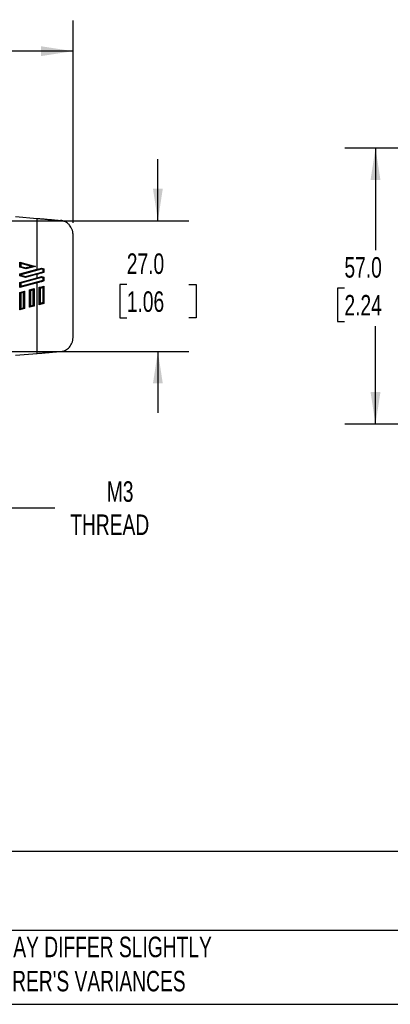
# Model space of a CAD drawing. Header units: millimetres. Extents: x 13 to 546, y 13 to 419.
# Tile 2 of 7: x 153 to 229, y 13 to 216. Entities that reach past the tile are written whole.
import ezdxf

# ---------------------------------------------------------------- set-up
doc = ezdxf.new("R2010")
doc.units = ezdxf.units.MM
doc.header["$LTSCALE"] = 2
doc.linetypes.add('SLD-Solid', pattern=[0])
doc.layers.add('DIMENSIONS', color=140, linetype='SLD-Solid', lineweight=25)
doc.layers.add('TEXT', color=140, linetype='SLD-Solid', lineweight=25)
doc.styles.add('SLDTEXTSTYLE0', font='TXT', dxfattribs={"width": 0.7})
doc.dimstyles.new('SLDDIMSTYLE0', dxfattribs={"dimtxt": 4.316016, "dimasz": 6.604, "dimexe": 0, "dimexo": 0.0625, "dimgap": 1.079004, "dimtad": 0, "dimtih": 1, "dimtoh": 1, "dimrnd": 1e-09, "dimzin": 4, "dimdsep": 46, "dimtxsty": 'SLDTEXTSTYLE0', "dimsah": 1, "dimcen": 0.09, "dimadec": 0, "dimazin": 1, "dimtfac": 1, "dimtofl": 0, "dimtmove": 0, "dimatfit": 3, "dimfxl": 0, "dimfrac": 2, "dimtolj": 1, "dimtzin": 12, "dimarcsym": 0})
doc.dimstyles.new('SLDDIMSTYLE1', dxfattribs={"dimtxt": 4.316016, "dimasz": 6.604, "dimexe": 0, "dimexo": 0.0625, "dimgap": 1.079004, "dimtad": 0, "dimtih": 1, "dimtoh": 1, "dimrnd": 1e-09, "dimzin": 4, "dimdsep": 46, "dimtxsty": 'SLDTEXTSTYLE0', "dimsah": 1, "dimcen": 0.09, "dimadec": 0, "dimazin": 1, "dimtfac": 1, "dimtmove": 0, "dimatfit": 0, "dimfxl": 0, "dimfrac": 2, "dimtolj": 1, "dimtzin": 12, "dimarcsym": 0})
doc.dimstyles.new('SLDDIMSTYLE2', dxfattribs={"dimtxt": 4.316016, "dimasz": 6.604, "dimexe": 0, "dimexo": 0.0625, "dimgap": 1.079004, "dimtad": 0, "dimtih": 1, "dimtoh": 1, "dimrnd": 1e-09, "dimzin": 12, "dimdsep": 46, "dimtxsty": 'SLDTEXTSTYLE0', "dimsah": 1, "dimcen": 0, "dimadec": 0, "dimazin": 3, "dimtfac": 1, "dimtofl": 0, "dimtmove": 0, "dimatfit": 3, "dimfxl": 0, "dimfrac": 2, "dimtolj": 1, "dimtzin": 12, "dimarcsym": 0})

# ---------------------------------------------------------------- blocks, each defined once
blk = doc.blocks.new('_D')
at = {"layer": 'DIMENSIONS'}
for p, q in [((47.74, 174.08), (47.74, 215.84)), ((163.74, 174.08), (163.74, 215.84)), ((47.74, 209.49), (93.53, 209.49)), ((99.38, 209.49), (97.93, 209.49)), ((97.93, 209.49), (97.93, 202.63)), ((112.21, 209.49), (113.66, 209.49)), ((113.66, 209.49), (113.66, 202.63)), ((163.74, 209.49), (118.05, 209.49)), ((97.93, 202.63), (99.38, 202.63)), ((113.66, 202.63), (112.21, 202.63))]:
    blk.add_line(p, q, dxfattribs=at)
for points in [[(47.74, 209.49), (54.34, 208.47), (54.34, 210.5)], [(163.74, 209.49), (157.14, 210.5), (157.14, 208.47)]]:
    blk.add_solid(points, dxfattribs=at)
at = {"layer": 'DIMENSIONS', "char_height": 4.233, "attachment_point": 1, "style": 'SLDTEXTSTYLE0'}
for s, insert in [('116.0', (97.59, 215.91)), ('4.57', (99.38, 208.09))]:
    blk.add_mtext(s, dxfattribs=dict(at, insert=insert))
blk = doc.blocks.new('_D_2')
at = {"layer": 'DIMENSIONS'}
for p, q in [((181.24, 174.49), (181.24, 187.19)), ((141.02, 174.49), (187.59, 174.49)), ((174.82, 161.3), (173.38, 161.3)), ((173.38, 161.3), (173.38, 154.44)), ((187.65, 161.3), (189.1, 161.3)), ((189.1, 161.3), (189.1, 154.44)), ((173.38, 154.44), (174.82, 154.44)), ((189.1, 154.44), (187.65, 154.44)), ((141.02, 147.49), (187.59, 147.49)), ((181.24, 147.49), (181.24, 134.79))]:
    blk.add_line(p, q, dxfattribs=at)
for points in [[(181.24, 174.49), (182.25, 181.09), (180.22, 181.09)], [(181.24, 147.49), (180.22, 140.88), (182.25, 140.88)]]:
    blk.add_solid(points, dxfattribs=at)
at = {"layer": 'DIMENSIONS', "char_height": 4.233, "attachment_point": 1, "style": 'SLDTEXTSTYLE0'}
for s, insert in [('27.0', (174.82, 167.73)), ('1.06', (174.82, 159.9))]:
    blk.add_mtext(s, dxfattribs=dict(at, insert=insert))
blk = doc.blocks.new('_D_3')
at = {"layer": 'DIMENSIONS'}
for p, q in [((134.94, 145.94), (148.88, 115.23)), ((148.88, 115.23), (159.99, 115.23))]:
    blk.add_line(p, q, dxfattribs=at)
blk.add_solid([(134.94, 145.94), (136.75, 139.51), (138.6, 140.35)], dxfattribs=at)
at = {"layer": 'DIMENSIONS', "char_height": 4.233, "attachment_point": 1, "style": 'SLDTEXTSTYLE0'}
for s, insert in [('M3', (170.7, 120.69)), ('THREAD', (163.16, 113.83))]:
    blk.add_mtext(s, dxfattribs=dict(at, insert=insert))
blk = doc.blocks.new('_D_6')
at = {"layer": 'DIMENSIONS'}
for p, q in [((262.74, 189.49), (219.77, 189.49)), ((226.12, 189.49), (226.12, 168.38)), ((219.71, 160.55), (218.26, 160.55)), ((218.26, 160.55), (218.26, 153.69)), ((232.53, 160.55), (233.98, 160.55)), ((233.98, 160.55), (233.98, 153.69)), ((218.26, 153.69), (219.71, 153.69)), ((226.12, 132.49), (226.12, 152.72)), ((233.98, 153.69), (232.53, 153.69)), ((262.74, 132.49), (219.77, 132.49))]:
    blk.add_line(p, q, dxfattribs=at)
for points in [[(226.12, 189.49), (225.1, 182.88), (227.14, 182.88)], [(226.12, 132.49), (227.14, 139.09), (225.1, 139.09)]]:
    blk.add_solid(points, dxfattribs=at)
at = {"layer": 'DIMENSIONS', "char_height": 4.233, "attachment_point": 1, "style": 'SLDTEXTSTYLE0'}
for s, insert in [('57.0', (219.71, 166.97)), ('2.24', (219.71, 159.15))]:
    blk.add_mtext(s, dxfattribs=dict(at, insert=insert))

msp = doc.modelspace()

# ---------------------------------------------------------------- linework, layer by layer
for p, q in [((151.883, 175.346), (156.373, 174.953)), ((156.373, 164.464), (156.373, 174.953)), ((163.74, 150.439), (163.74, 171.538)), ((152.74, 164.876), (152.74, 165.911)), ((152.74, 165.911), (155.988, 165.041)), ((154.056, 164.523), (152.74, 164.876)), ((152.94, 165.65), (152.94, 165.029)), ((155.215, 165.041), (152.94, 165.65)), ((152.94, 165.029), (154.056, 164.73)), ((155.988, 165.041), (154.056, 164.523)), ((155.215, 165.041), (154.056, 164.73)), ((152.74, 163.491), (156.373, 164.464)), ((152.74, 163.113), (152.74, 163.491)), ((153.966, 162.784), (152.74, 163.113)), ((152.74, 161.728), (156.373, 162.701)), ((157.259, 164.495), (152.94, 163.337)), ((152.94, 163.337), (152.94, 163.266)), ((152.94, 163.266), (153.966, 162.991)), ((157.259, 162.731), (152.94, 161.574)), ((153.966, 162.991), (157.546, 163.95)), ((156.373, 163.429), (153.966, 162.784)), ((156.373, 162.701), (156.373, 163.429)), ((157.546, 163.95), (157.546, 164.42)), ((157.546, 162.187), (157.546, 162.657)), ((157.74, 164.571), (157.74, 163.802)), ((157.74, 162.808), (157.74, 162.039)), ((152.74, 160.692), (152.74, 161.728)), ((156.373, 161.666), (152.74, 160.692)), ((152.94, 160.953), (157.546, 162.187)), ((152.94, 161.574), (152.94, 160.953)), ((156.373, 147.024), (156.373, 161.666)), ((156.74, 157.138), (156.74, 160.729)), ((157.546, 157.557), (157.546, 160.741)), ((157.74, 160.997), (157.74, 157.406)), ((152.74, 159.657), (153.74, 159.925)), ((152.74, 156.066), (152.74, 159.657)), ((153.54, 159.664), (152.94, 159.504)), ((152.94, 159.504), (152.94, 156.327)), ((153.54, 156.487), (153.54, 159.664)), ((153.74, 159.925), (153.74, 156.334)), ((154.74, 160.193), (155.74, 160.461)), ((154.74, 156.602), (154.74, 160.193)), ((155.54, 160.2), (154.94, 160.039)), ((154.94, 160.039), (154.94, 156.862)), ((155.54, 157.023), (155.54, 160.2)), ((155.74, 160.461), (155.74, 156.87)), ((156.94, 160.576), (156.94, 157.398)), ((155.74, 156.87), (154.74, 156.602)), ((154.94, 156.862), (155.54, 157.023)), ((153.74, 156.334), (152.74, 156.066)), ((152.94, 156.327), (153.54, 156.487)), ((156.373, 147.024), (151.883, 146.631))]:
    msp.add_line(p, q)
for points, knots in [([(156.373, 174.953), (156.519, 174.94), (156.811, 174.915), (157.249, 174.877), (157.685, 174.838), (158.12, 174.8), (158.553, 174.762), (158.986, 174.725), (159.416, 174.687), (159.846, 174.649), (160.274, 174.612), (160.701, 174.575), (160.984, 174.55), (161.125, 174.537)], [0, 0, 0, 0, 0.0912987, 0.1823682, 0.2732585, 0.3640201, 0.4547034, 0.5453593, 0.6360385, 0.7267917, 0.8176694, 0.9087222, 1, 1, 1, 1]), ([(163.74, 171.538), (163.739, 171.585), (163.738, 171.678), (163.729, 171.817), (163.714, 171.956), (163.685, 172.141), (163.636, 172.369), (163.526, 172.723), (163.332, 173.142), (163.013, 173.589), (162.621, 173.965), (162.241, 174.208), (161.914, 174.357), (161.659, 174.443), (161.395, 174.506), (161.216, 174.527), (161.125, 174.537)], [0, 0, 0, 0, 0.0311215, 0.0622873, 0.093566, 0.1250251, 0.1876724, 0.2498792, 0.3749445, 0.4995317, 0.6245711, 0.7492157, 0.8121828, 0.8746113, 0.937038, 1, 1, 1, 1]), ([(152.74, 165.911), (152.74, 165.91), (152.741, 165.909), (152.748, 165.899), (152.76, 165.884), (152.777, 165.862), (152.807, 165.824), (152.86, 165.752), (152.91, 165.689), (152.94, 165.65)], [0, 0, 0, 0, 0.0718127, 0.1480785, 0.231169, 0.3229282, 0.42473, 0.6545045, 1, 1, 1, 1]), ([(152.74, 164.876), (152.74, 164.876), (152.742, 164.877), (152.754, 164.886), (152.772, 164.901), (152.804, 164.925), (152.86, 164.967), (152.91, 165.006), (152.94, 165.029)], [0, 0, 0, 0, 0.1062391, 0.2177628, 0.3365389, 0.4641999, 0.6833523, 1, 1, 1, 1]), ([(154.056, 164.73), (154.056, 164.716), (154.056, 164.691), (154.056, 164.655), (154.056, 164.626), (154.056, 164.603), (154.056, 164.569), (154.056, 164.532), (154.056, 164.526), (154.056, 164.523)], [0, 0, 0, 0, 0.1278722, 0.2424953, 0.3438713, 0.4320089, 0.5069281, 0.7612702, 1, 1, 1, 1]), ([(155.988, 165.041), (155.987, 165.041), (155.986, 165.041), (155.974, 165.041), (155.956, 165.041), (155.93, 165.041), (155.898, 165.041), (155.859, 165.041), (155.813, 165.041), (155.742, 165.041), (155.637, 165.041), (155.51, 165.041), (155.366, 165.041), (155.271, 165.041), (155.215, 165.041)], [0, 0, 0, 0, 0.022857, 0.04878489, 0.07972734, 0.11684852, 0.1608246, 0.21206106, 0.27081326, 0.33724995, 0.47929211, 0.65721248, 0.79774962, 1, 1, 1, 1]), ([(157.258, 164.7), (157.258, 164.699), (157.258, 164.695), (157.258, 164.681), (157.258, 164.66), (157.258, 164.624), (157.257, 164.568), (157.258, 164.519), (157.259, 164.495)], [0, 0, 0, 0, 0.1147171, 0.2373722, 0.3666145, 0.5005221, 0.7582067, 1, 1, 1, 1]), ([(152.74, 163.491), (152.74, 163.49), (152.742, 163.489), (152.753, 163.48), (152.772, 163.466), (152.804, 163.442), (152.859, 163.398), (152.91, 163.36), (152.94, 163.337)], [0, 0, 0, 0, 0.1062391, 0.2177628, 0.3365389, 0.4641999, 0.6833523, 1, 1, 1, 1]), ([(152.74, 163.113), (152.74, 163.113), (152.742, 163.114), (152.754, 163.123), (152.772, 163.137), (152.804, 163.162), (152.86, 163.204), (152.91, 163.243), (152.94, 163.266)], [0, 0, 0, 0, 0.1062392, 0.217763, 0.3365391, 0.4642002, 0.6833525, 1, 1, 1, 1]), ([(153.966, 162.784), (153.966, 162.785), (153.966, 162.786), (153.966, 162.798), (153.966, 162.817), (153.966, 162.849), (153.966, 162.906), (153.966, 162.96), (153.966, 162.991)], [0, 0, 0, 0, 0.1181311, 0.239942, 0.3657165, 0.4957127, 0.7070461, 1, 1, 1, 1]), ([(157.74, 163.802), (157.64, 163.774), (157.389, 163.703), (156.933, 163.58), (156.577, 163.484), (156.373, 163.429)], [0, 0, 0, 0, 0.2193673, 0.5527, 1, 1, 1, 1]), ([(157.258, 162.937), (157.258, 162.935), (157.258, 162.932), (157.258, 162.918), (157.258, 162.897), (157.258, 162.861), (157.257, 162.805), (157.258, 162.755), (157.259, 162.731)], [0, 0, 0, 0, 0.1147172, 0.2373723, 0.3666146, 0.5005221, 0.7582068, 1, 1, 1, 1]), ([(157.546, 164.42), (157.556, 164.428), (157.576, 164.444), (157.606, 164.467), (157.635, 164.489), (157.673, 164.519), (157.714, 164.552), (157.732, 164.565), (157.74, 164.571)], [0, 0, 0, 0, 0.1236055, 0.2502063, 0.376502, 0.5004341, 0.7732385, 1, 1, 1, 1]), ([(157.74, 163.802), (157.737, 163.804), (157.73, 163.809), (157.714, 163.821), (157.694, 163.837), (157.663, 163.861), (157.614, 163.899), (157.571, 163.931), (157.546, 163.95)], [0, 0, 0, 0, 0.1053195, 0.2181638, 0.3395383, 0.470252, 0.6880186, 1, 1, 1, 1]), ([(157.546, 162.657), (157.556, 162.665), (157.576, 162.681), (157.606, 162.704), (157.635, 162.726), (157.673, 162.756), (157.714, 162.789), (157.732, 162.802), (157.74, 162.808)], [0, 0, 0, 0, 0.1236056, 0.2502063, 0.3765021, 0.5004342, 0.7732388, 1, 1, 1, 1]), ([(152.74, 161.728), (152.74, 161.727), (152.742, 161.726), (152.753, 161.717), (152.772, 161.703), (152.804, 161.679), (152.859, 161.635), (152.91, 161.597), (152.94, 161.574)], [0, 0, 0, 0, 0.106239, 0.2177627, 0.3365387, 0.4641997, 0.6833521, 1, 1, 1, 1]), ([(152.74, 160.692), (152.74, 160.693), (152.741, 160.694), (152.749, 160.704), (152.761, 160.719), (152.777, 160.741), (152.807, 160.78), (152.862, 160.85), (152.91, 160.914), (152.94, 160.953)], [0, 0, 0, 0, 0.0718126, 0.1480783, 0.2311688, 0.3229279, 0.4247298, 0.6545043, 1, 1, 1, 1]), ([(157.74, 162.039), (157.64, 162.011), (157.389, 161.94), (156.933, 161.816), (156.577, 161.721), (156.373, 161.666)], [0, 0, 0, 0, 0.2193673, 0.5527, 1, 1, 1, 1]), ([(156.74, 160.729), (156.741, 160.728), (156.743, 160.727), (156.757, 160.717), (156.778, 160.7), (156.805, 160.679), (156.836, 160.655), (156.873, 160.627), (156.908, 160.599), (156.932, 160.582), (156.94, 160.576)], [0, 0, 0, 0, 0.1090097, 0.2287268, 0.3593279, 0.5000655, 0.6103039, 0.7502583, 0.9153048, 1, 1, 1, 1]), ([(157.74, 162.039), (157.737, 162.041), (157.73, 162.046), (157.714, 162.058), (157.694, 162.074), (157.663, 162.097), (157.614, 162.136), (157.571, 162.168), (157.546, 162.187)], [0, 0, 0, 0, 0.10531952, 0.21816374, 0.33953829, 0.47025195, 0.68801855, 1, 1, 1, 1]), ([(157.546, 160.741), (157.555, 160.753), (157.574, 160.778), (157.602, 160.814), (157.629, 160.851), (157.661, 160.893), (157.693, 160.936), (157.723, 160.975), (157.735, 160.99), (157.74, 160.997)], [0, 0, 0, 0, 0.1235503, 0.2494172, 0.3760878, 0.4986174, 0.6983196, 0.8643302, 1, 1, 1, 1]), ([(152.94, 159.504), (152.927, 159.514), (152.902, 159.533), (152.868, 159.559), (152.84, 159.581), (152.817, 159.598), (152.785, 159.622), (152.749, 159.65), (152.743, 159.655), (152.74, 159.657)], [0, 0, 0, 0, 0.1392121, 0.2625938, 0.370192, 0.4620821, 0.5383912, 0.7835604, 1, 1, 1, 1]), ([(153.74, 159.925), (153.739, 159.924), (153.738, 159.923), (153.73, 159.913), (153.719, 159.898), (153.702, 159.876), (153.673, 159.837), (153.617, 159.768), (153.569, 159.703), (153.54, 159.664)], [0, 0, 0, 0, 0.0718129, 0.1480788, 0.2311695, 0.3229287, 0.4247306, 0.6545049, 1, 1, 1, 1]), ([(154.94, 160.039), (154.927, 160.05), (154.902, 160.069), (154.868, 160.095), (154.84, 160.117), (154.817, 160.134), (154.785, 160.158), (154.749, 160.186), (154.743, 160.191), (154.74, 160.193)], [0, 0, 0, 0, 0.139212, 0.2625937, 0.3701918, 0.4620819, 0.538391, 0.7835603, 1, 1, 1, 1]), ([(155.74, 160.461), (155.739, 160.46), (155.738, 160.459), (155.73, 160.449), (155.719, 160.434), (155.702, 160.412), (155.673, 160.373), (155.617, 160.304), (155.569, 160.239), (155.54, 160.2)], [0, 0, 0, 0, 0.0718128, 0.1480786, 0.2311692, 0.3229284, 0.4247303, 0.6545047, 1, 1, 1, 1]), ([(154.74, 156.602), (154.74, 156.602), (154.741, 156.604), (154.749, 156.613), (154.761, 156.629), (154.777, 156.651), (154.807, 156.689), (154.862, 156.759), (154.91, 156.824), (154.94, 156.862)], [0, 0, 0, 0, 0.0718128, 0.1480786, 0.2311692, 0.3229284, 0.4247303, 0.6545047, 1, 1, 1, 1]), ([(155.74, 156.87), (155.739, 156.87), (155.738, 156.872), (155.726, 156.881), (155.707, 156.895), (155.675, 156.919), (155.621, 156.962), (155.57, 157.001), (155.54, 157.023)], [0, 0, 0, 0, 0.106239, 0.2177626, 0.3365386, 0.4641996, 0.6833521, 1, 1, 1, 1]), ([(156.94, 157.398), (156.931, 157.388), (156.91, 157.36), (156.869, 157.306), (156.825, 157.248), (156.788, 157.2), (156.763, 157.168), (156.745, 157.144), (156.741, 157.14), (156.74, 157.138)], [0, 0, 0, 0, 0.0961483, 0.2492877, 0.4982584, 0.6350476, 0.7492803, 0.8823886, 1, 1, 1, 1]), ([(157.74, 157.406), (157.736, 157.408), (157.73, 157.413), (157.712, 157.427), (157.69, 157.444), (157.664, 157.465), (157.636, 157.487), (157.607, 157.509), (157.576, 157.533), (157.556, 157.549), (157.546, 157.557)], [0, 0, 0, 0, 0.1080937, 0.2273054, 0.3581886, 0.5006392, 0.6130005, 0.7503148, 0.8762818, 1, 1, 1, 1]), ([(152.74, 156.066), (152.74, 156.067), (152.741, 156.068), (152.749, 156.078), (152.761, 156.093), (152.777, 156.115), (152.807, 156.154), (152.862, 156.223), (152.91, 156.288), (152.94, 156.327)], [0, 0, 0, 0, 0.0718125, 0.148078, 0.2311684, 0.3229275, 0.4247293, 0.654504, 1, 1, 1, 1]), ([(153.74, 156.334), (153.739, 156.334), (153.738, 156.336), (153.726, 156.345), (153.707, 156.359), (153.675, 156.383), (153.621, 156.426), (153.57, 156.465), (153.54, 156.487)], [0, 0, 0, 0, 0.1062392, 0.2177631, 0.3365392, 0.4642002, 0.6833525, 1, 1, 1, 1]), ([(161.125, 147.44), (161.17, 147.444), (161.26, 147.453), (161.393, 147.475), (161.525, 147.503), (161.699, 147.548), (161.912, 147.62), (162.239, 147.767), (162.619, 148.009), (163.011, 148.386), (163.33, 148.832), (163.525, 149.252), (163.636, 149.606), (163.696, 149.88), (163.733, 150.158), (163.737, 150.345), (163.74, 150.439)], [0, 0, 0, 0, 0.0311615, 0.0623429, 0.0936098, 0.1250275, 0.1877229, 0.2498789, 0.3750112, 0.4995205, 0.6246321, 0.7492157, 0.8123353, 0.8748038, 0.9371736, 1, 1, 1, 1]), ([(161.125, 147.44), (160.984, 147.427), (160.701, 147.402), (160.274, 147.365), (159.846, 147.328), (159.416, 147.29), (158.986, 147.252), (158.553, 147.215), (158.12, 147.177), (157.685, 147.139), (157.249, 147.1), (156.811, 147.062), (156.519, 147.037), (156.373, 147.024)], [0, 0, 0, 0, 0.0912778, 0.1823306, 0.2732083, 0.3639615, 0.4546407, 0.5452966, 0.6359799, 0.7267415, 0.8176318, 0.9087013, 1, 1, 1, 1])]:
    msp.add_open_spline(points, degree=3, knots=knots)
for points in [[(156.373, 164.464), (156.668, 164.543), (156.963, 164.622), (157.258, 164.7)], [(157.258, 164.7), (157.419, 164.657), (157.579, 164.614), (157.74, 164.571)], [(156.373, 162.701), (156.668, 162.78), (156.963, 162.858), (157.258, 162.937)], [(157.258, 162.937), (157.419, 162.894), (157.579, 162.851), (157.74, 162.808)], [(157.546, 164.42), (157.45, 164.445), (157.354, 164.47), (157.259, 164.495)], [(157.546, 162.657), (157.45, 162.682), (157.354, 162.706), (157.259, 162.731)], [(156.74, 160.729), (157.073, 160.818), (157.407, 160.907), (157.74, 160.997)], [(156.94, 160.576), (157.142, 160.63), (157.344, 160.685), (157.546, 160.741)], [(157.74, 157.406), (157.407, 157.316), (157.073, 157.227), (156.74, 157.138)], [(157.546, 157.557), (157.344, 157.505), (157.142, 157.452), (156.94, 157.398)]]:
    msp.add_open_spline(points, degree=3)
at = {"layer": 'TEXT'}
for p, q in [((546.1, 44.252), (12.7, 44.252)), ((546.1, 27.94), (12.7, 27.94)), ((12.7, 12.7), (546.1, 12.7))]:
    msp.add_line(p, q, dxfattribs=at)

# ---------------------------------------------------------------- texts
at = {"layer": 'TEXT', "attachment_point": 1, "style": 'SLDTEXTSTYLE0'}
for s, insert, char_height in [('METE SURFACE MOUNT HOUSING', (15.931, 40.022), 7.40833), ("PART DIMENSIONS MAY DIFFER SLIGHTLY ^JDUE TO MANUFACTURER'S VARIANCES", (110.239, 26.661), 4.23333)]:
    msp.add_mtext(s, dxfattribs=dict(at, insert=insert, char_height=char_height))

# ---------------------------------------------------------------- dimensions: what is measured, and where the dimension line sits
at = {"layer": 'DIMENSIONS'}
dim = msp.add_linear_dim(base=(163.74, 209.489), p1=(47.74, 171.538), p2=(163.74, 171.538), dimstyle='SLDDIMSTYLE0', dxfattribs=at)
dim.commit()
dim.dimension.update_dxf_attribs({"geometry": '_D', "text_midpoint": (105.794, 209.489), "dimtype": 160})
for base, p1, p2, dimstyle, picture, middle in [((226.119, 132.489), (265.285, 189.489), (265.285, 132.489), 'SLDDIMSTYLE0', '_D_6', (226.119, 160.55)), ((181.237, 147.489), (138.48, 174.489), (138.48, 147.489), 'SLDDIMSTYLE1', '_D_2', (181.237, 161.303))]:
    dim = msp.add_linear_dim(base=base, p1=p1, p2=p2, angle=90, dimstyle=dimstyle, dxfattribs=at)
    dim.commit()
    dim.dimension.update_dxf_attribs({"geometry": picture, "text_midpoint": middle, "dimtype": 160})
dim = msp.add_diameter_dim_2p(p1=(133.537, 149.037), p2=(134.942, 145.94), text='M3\\PTHREAD', dimstyle='SLDDIMSTYLE2', override={"dimpost": '<>'}, dxfattribs=at)
dim.commit()
dim.dimension.update_dxf_attribs({"geometry": '_D_3', "text_midpoint": (174.876, 115.229), "dimtype": 163})

doc.saveas('drawing.dxf')
